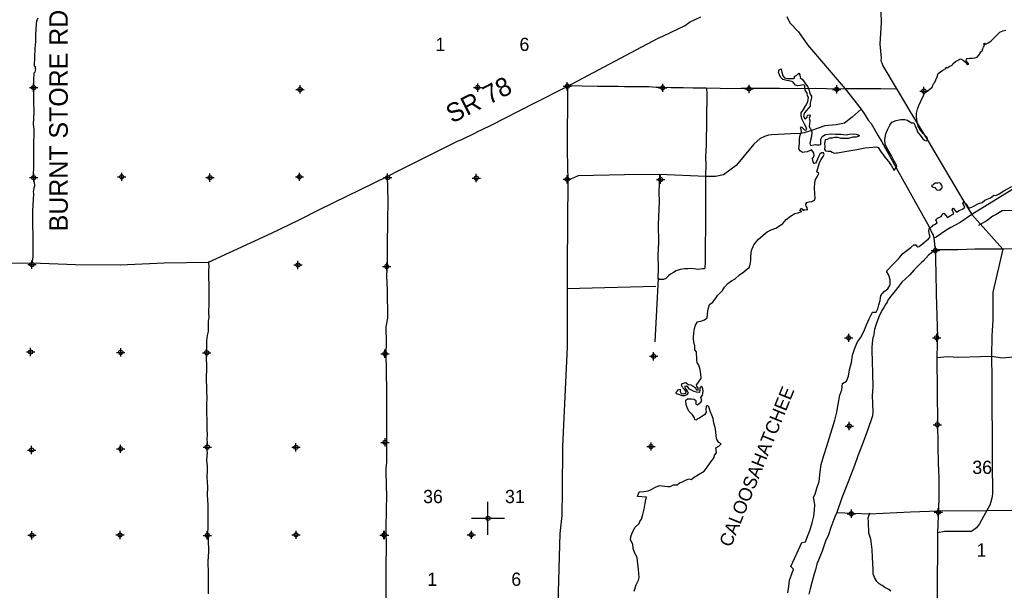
# Model space of a CAD drawing. Extents: x 70663 to 592613, y 704317 to 941230.
# Tile 8 of 14: x 159471 to 218995, y 818839 to 853294. Entities that reach past the tile are written whole.
import ezdxf

# ---------------------------------------------------------------- set-up
doc = ezdxf.new("R2010")
doc.units = 0
doc.header["$LTSCALE"] = 2000
doc.header["$PDMODE"] = 34
doc.header["$PDSIZE"] = 250
doc.layers.get('0').update_dxf_attribs({"linetype": 'CONTINUOUS'})
for name, color, linetype in [('ROADS', 9, 'CONTINUOUS'), ('SEC', 2, 'CONTINUOUS'), ('TEXT', 7, 'CONTINUOUS'), ('WATER', 4, 'CONTINUOUS')]:
    doc.layers.add(name, color=color, linetype=linetype)

# ---------------------------------------------------------------- blocks, each defined once
blk = doc.blocks.new('TICK')
at = {"color": 0}
for points in [[(500, 0), (500, 1000)], [(0, 500), (1000, 500)]]:
    blk.add_lwpolyline(points, dxfattribs=at)
blk.add_point((500, 500), dxfattribs=at)

msp = doc.modelspace()

# ---------------------------------------------------------------- linework, layer by layer
at = {"layer": 'ROADS', "color": 0}
for points in [[(211502, 854456), (211554, 853130), (211477, 851824), (211546, 850969), (211528, 850810), (211586, 850700), (211660, 850507), (212454, 849169), (213075, 848117), (213298, 847738), (214324, 846054), (216550, 842317), (217041, 841524), (218911, 839441), (218294, 836841), (218298, 835165), (218240, 834210), (218214, 832954), (218238, 831638), (218258, 826543), (218278, 824666), (218250, 824407), (218182, 824172), (218122, 823989), (217943, 823655), (217739, 823304), (217501, 822845), (217324, 822604), (217012, 822388), (215370, 822392), (214963, 822310)], [(237622, 854183), (235585, 852966), (233565, 851733), (231116, 850226), (225316, 846641), (223287, 845391), (221561, 844264), (220072, 843395), (217041, 841524), (216326, 841043), (215770, 840754), (215451, 840564), (214869, 840166), (214735, 840100)], [(158147, 838589), (160200, 838608), (162847, 838512), (165546, 838492), (168211, 838606), (170885, 838653), (174685, 840410), (176317, 841194), (177629, 841863), (181691, 843818), (182482, 844232), (185981, 845973), (186157, 846031), (187057, 846493), (187091, 846510), (187478, 846675), (187924, 846897), (190615, 848277), (192525, 849251), (198077, 852176), (198355, 852300), (199700, 852952), (199970, 853151), (200643, 853473)], [(160560, 853380), (160526, 853288), (160492, 853230), (160474, 853046), (160427, 852367), (160424, 851965), (160396, 851546), (160354, 850516), (160413, 850465), (160412, 850348), (160420, 850323), (160411, 850247), (160402, 850206), (160377, 850130), (160334, 850064), (160333, 849972), (160307, 849771), (160312, 849310), (160301, 848983), (160296, 848405), (160316, 847718), (160294, 846972), (160317, 846679), (160300, 845548), (160312, 844936), (160300, 844383), (160288, 843956), (160279, 843847), (160303, 843721), (160328, 843645), (160335, 843536), (160359, 843327), (160358, 843243), (160332, 843134), (160288, 842875), (160296, 842808), (160285, 842439), (160255, 841752), (160243, 841342), (160249, 841015), (160255, 840688), (160262, 840495), (160268, 840110), (160266, 839951), (160259, 838953), (160200, 838608)], [(205844, 853497), (206034, 853110), (206557, 852553), (207105, 851787), (209381, 849130), (210335, 847892), (210584, 847538), (210774, 847226), (210949, 847032), (211371, 846284), (211594, 845922), (212454, 844340), (214455, 840789), (214637, 840394), (214686, 840276), (214735, 840100), (214790, 839563), (214839, 839395), (214842, 838742), (214854, 838038), (214877, 836739), (214918, 835415), (214959, 834141), (214930, 833722), (214907, 832876), (214962, 828896), (214993, 826398), (215026, 826214), (215045, 825485), (215030, 824588), (215015, 823642), (214987, 823307), (214963, 822310), (214942, 818388)], [(192588, 849276), (192575, 845347), (192612, 843587), (192574, 838459), (192562, 833540), (192290, 827518), (192262, 824854), (192250, 823354), (192133, 822265), (192009, 818026), (191705, 816613), (191645, 816345), (191562, 815357), (191449, 812668), (191449, 812668)], [(192595, 849314), (192595, 849314), (193475, 849299), (194405, 849283), (195661, 849274), (196030, 849271), (196365, 849252), (197480, 849252), (197957, 849215), (198351, 849221), (198853, 849192), (199583, 849203), (200194, 849182), (200965, 849176), (201811, 849162), (202255, 849150), (203085, 849152), (204149, 849170), (205414, 849152), (206277, 849146), (207601, 849153), (208892, 849126), (209370, 849148), (210710, 849138), (211540, 849140), (212419, 849117)], [(200990, 849168), (200990, 849168), (201021, 848832), (201001, 847240), (200965, 845741), (200934, 844987), (200956, 844568), (200926, 843830), (200932, 842473), (200931, 841115), (200917, 839306), (200913, 838669), (200885, 838300), (200851, 838259), (200759, 838251), (200599, 838227), (200432, 838211), (200340, 838229), (200080, 838264), (199871, 838257), (199686, 838259), (199401, 838219), (199149, 838120), (198989, 838029), (198812, 837930), (198686, 837822), (198525, 837664), (198391, 837606), (198156, 837616), (198065, 837659)], [(210335, 847892), (209801, 847404), (209329, 847047), (208834, 846942), (208147, 846880), (207391, 846626), (206895, 846462), (206677, 846422), (206099, 846401), (204950, 846351), (204749, 846327), (204497, 846246), (204228, 846114), (203857, 845781), (202775, 844499), (202016, 843918), (201529, 843830), (200943, 843834), (198145, 843947), (196033, 843930), (193243, 843858), (192965, 843743), (192755, 843669), (192571, 843646)], [(221561, 844264), (221617, 844181), (221633, 844063), (221624, 843921), (221572, 843762), (221554, 843611), (221520, 843427), (221443, 843294), (221341, 843118), (221257, 843002), (221147, 842843), (220986, 842643), (220825, 842427), (220665, 842260), (220597, 842135), (220427, 841868), (220351, 841777), (220192, 841753), (219505, 841783), (218859, 841754), (218506, 841530), (218296, 841440), (217958, 841174), (217445, 840876)], [(181691, 843818), (181717, 842388), (181716, 841115), (181689, 839724), (181689, 838601), (181650, 837822), (181677, 836967), (181698, 835274), (181611, 834755), (181620, 833767), (181608, 833188), (181649, 830875), (181639, 829476), (181643, 827834), (181643, 826577), (181598, 826166), (181631, 825069), (181637, 824641), (181605, 822622), (181629, 821281), (181606, 820493), (181614, 819236), (181611, 817770)], [(198145, 843947), (198103, 842871), (198132, 842318), (198072, 840935), (198081, 839838), (198058, 839075), (198069, 838321), (198048, 837642)], [(214839, 839395), (214407, 839072), (214086, 838714), (214001, 838648), (213799, 838456), (213529, 838165), (213275, 837882), (213014, 837641), (212794, 837441), (212549, 837116), (212320, 836825), (212134, 836608), (212067, 836517), (211957, 836350), (211922, 836233), (211812, 836091), (211710, 835924), (211600, 835732), (211515, 835557), (211438, 835407), (211378, 835231), (211293, 835031), (211216, 834797), (211156, 834588), (211130, 834462), (211104, 834312), (211078, 834186), (211052, 834086), (211025, 833943), (211007, 833759), (210980, 833508), (210987, 833248), (211000, 832737), (211019, 831890), (211055, 831153), (211009, 830583), (211023, 830148), (211044, 829586), (211025, 829377), (210991, 829243), (210743, 828549), (210409, 827621), (210144, 826953), (209939, 826376), (209606, 825491), (209179, 824413), (208879, 823535), (208751, 823268), (208503, 822624), (208358, 822181), (208187, 821797), (207990, 821204), (207666, 820410), (207580, 820084), (207503, 819841), (207442, 819616), (207373, 819382), (207253, 818922), (207175, 818612)], [(245084, 834470), (244800, 834598), (244524, 834667), (241248, 835881), (237513, 837291), (231228, 839408), (230651, 839571), (230341, 839565), (225405, 839493), (222791, 839495), (220177, 839481), (218911, 839441), (218911, 839441), (217219, 839445), (216196, 839402), (215258, 839401), (214839, 839395)], [(170923, 838664), (170885, 838653), (170913, 838345), (170895, 838178), (170910, 836871), (170904, 836159), (170892, 835639), (170898, 835329), (170871, 835086), (170861, 834810), (170858, 834458), (170814, 834215), (170762, 833897), (170759, 833579), (170740, 833252), (170739, 833160), (170746, 832850), (170759, 832406), (170756, 832062), (170754, 831802), (170752, 831442), (170758, 831182), (170764, 830856), (170794, 830436), (170759, 830127), (170756, 829800), (170762, 829507), (170776, 829155), (170783, 828861), (170780, 828568), (170795, 828266), (170776, 827948), (170800, 827780), (170789, 827529), (170772, 827470), (170803, 827135), (170793, 826967), (170766, 826666), (170806, 826356), (170803, 826071), (170792, 825694), (170798, 825375), (170829, 825057), (170809, 824613), (170815, 824311), (170838, 823992), (170836, 823682), (170844, 822610), (170825, 822292), (170856, 821931), (170876, 821185), (170854, 820574), (170874, 819845), (170863, 819468), (170868, 819116), (170856, 818630)], [(198065, 837659), (197877, 833850)], [(197919, 837186), (192554, 837052)], [(221508, 833029), (220317, 832963), (220259, 832980), (219513, 832910), (218892, 832856), (218214, 832954), (217552, 832942), (216245, 832901), (215558, 832940), (214907, 832876)], [(208879, 823535), (210855, 823460), (213320, 823575), (215015, 823642), (217943, 823655), (219438, 823675), (220303, 823639), (225559, 823741), (226668, 824127), (227722, 824898), (229030, 826095), (230844, 827624), (231257, 827931), (231931, 828353), (233342, 828845), (234779, 829067), (236085, 829117), (236933, 829176)], [(212128, 818787), (212011, 818887), (211852, 818977), (211777, 819009), (211608, 819125), (211426, 819234), (211280, 819363), (211143, 819605), (211070, 819838), (211066, 820107), (211024, 820813), (211002, 821312), (210948, 821778), (210925, 821930), (210869, 822099), (210810, 822296), (210799, 822490), (210782, 822762), (210777, 822979), (210773, 823222), (210870, 823524)]]:
    msp.add_lwpolyline(points, dxfattribs=at)
at = {"layer": 'SEC', "color": 0}
for p in [(160308, 849196), (187162, 849199), (192574, 849278), (198345, 849179), (176423, 849082), (203563, 849117), (208865, 849088), (214133, 848983), (160320, 843760), (165639, 843806), (170975, 843760), (176386, 843805), (181713, 843759), (187074, 843730), (192568, 843657), (198214, 843643), (214828, 839358), (160207, 838508), (176290, 838487), (181658, 838390), (209588, 834083), (214908, 834087), (160128, 833232), (165581, 833202), (170780, 833181), (181554, 833122), (197795, 832974), (209626, 828754), (214947, 828834), (181558, 827770), (160187, 827309), (165574, 827380), (170807, 827484), (176168, 827472), (197639, 827522), (209748, 823458), (215002, 823547), (160209, 822158), (165537, 822179), (170814, 822150), (176175, 822187), (181494, 822175), (181527, 822174), (186779, 822187)]:
    msp.add_point(p, dxfattribs=at)
at = {"layer": 'WATER', "color": 0}
for points in [[(196609, 818790), (196746, 819174), (196882, 819450), (196916, 819609), (196886, 820086), (196847, 820430), (196790, 820807), (196609, 821177), (196551, 821362), (196528, 821622), (196404, 821882), (196414, 822066), (196524, 822342), (196669, 822651), (196922, 822876), (196956, 822993), (197066, 823143), (197143, 823410), (197229, 823728), (197282, 824104), (197317, 824322), (197368, 824472), (196824, 824510), (196918, 824794), (197194, 824800), (197463, 824849), (197647, 824923), (197908, 825072), (198160, 825171), (198478, 825127), (198646, 825109), (198788, 825099), (198990, 825215), (199216, 825214), (199367, 825330), (199535, 825396), (199678, 825470), (199922, 825578), (200064, 825535), (200249, 825668), (200510, 825833), (200846, 826032), (201041, 826274), (201218, 826541), (201447, 826857), (201473, 827008), (201591, 827141), (201560, 827443), (201744, 827534), (201871, 827692), (201729, 827760), (201613, 827937), (201573, 828155), (201558, 828415), (201509, 828675), (201444, 828926), (201404, 829203), (201305, 829405), (201206, 829657), (201124, 829909), (201032, 830001), (200973, 829943), (200955, 829759), (200971, 829600), (200869, 829433), (200701, 829325), (200575, 829242), (200457, 829184), (200373, 829118), (200289, 829135), (200265, 829261), (200149, 829429), (200024, 829564), (199916, 829665), (199825, 829867), (199759, 830052), (199736, 830236), (199745, 830328), (199845, 830395), (200080, 830410), (200247, 830384), (200339, 830291), (200355, 830182), (200338, 830073), (200438, 830030), (200539, 830122), (200640, 830205), (200708, 830297), (200642, 830473), (200752, 830631), (200787, 830849), (200763, 831033), (200688, 831168), (200596, 831068), (200586, 830934), (200560, 830784), (200393, 830793), (200242, 830844), (200092, 830929), (199958, 830989), (199867, 831106), (199775, 831157), (199658, 831150), (199741, 830990), (199824, 830889), (199881, 830763), (199788, 830638), (199671, 830580), (199512, 830581), (199386, 830632), (199261, 830675), (199203, 830701), (199128, 830785), (199229, 830876), (199297, 830968), (199405, 830976), (199405, 830850), (199462, 830732), (199613, 830706), (199747, 830739), (199765, 830839), (199665, 830965), (199557, 831067), (199482, 831218), (199517, 831335), (199743, 831384), (199885, 831274), (200044, 831248), (200194, 831171), (200311, 831078), (200385, 830944), (200486, 830926), (200478, 831052), (200404, 831162), (200387, 831254), (200472, 831354), (200556, 831470), (200675, 831637), (200651, 831905), (200611, 832157), (200521, 832442), (200422, 832602), (200406, 832753), (200392, 833239), (200293, 833357), (200277, 833516), (200286, 833591), (200220, 833810), (200205, 834069), (200224, 834396), (200276, 834639), (200320, 834856), (200438, 835056), (200715, 835105), (200874, 835171), (201034, 835287), (201044, 835505), (201079, 835689), (201114, 835889), (201182, 836090), (201384, 836239), (201537, 836456), (201680, 836665), (201950, 836948), (202086, 837148), (202280, 837356), (202507, 837530), (202717, 837654), (202995, 837887), (203248, 838070), (203416, 838203), (203576, 838335), (203628, 838503), (203663, 838745), (203681, 839005), (203717, 839348), (203862, 839699), (204115, 840024), (204410, 840290), (204663, 840489), (204907, 840605), (205175, 840704), (205344, 840803), (205605, 840994), (205799, 841236), (206077, 841435), (206329, 841584), (206522, 841633), (206749, 841707), (206632, 841766), (206758, 841908), (206816, 841790), (206883, 841764), (206917, 841831), (207101, 841821), (207085, 841956), (207010, 842031), (207003, 842157), (207062, 842257), (207196, 842290), (207356, 842322), (207524, 842388), (207558, 842522), (207543, 842807), (207520, 843125), (207548, 843435), (207574, 843644), (207676, 843811), (207778, 844003), (207669, 844113), (207772, 844456), (207824, 844681), (207917, 844857), (208044, 845032), (208104, 845157), (208062, 845258), (207945, 845259), (207836, 845167), (207768, 845008), (207708, 844866), (207632, 844741), (207581, 844624), (207497, 844617), (207439, 844717), (207414, 844818), (207398, 844919), (207458, 844994), (207509, 845119), (207476, 845245), (207418, 845346), (207335, 845430), (207217, 845381), (207074, 845323), (206915, 845299), (206815, 845283), (206673, 845359), (206573, 845502), (206617, 845845), (206619, 846122), (206662, 846323), (206731, 846523), (206723, 846666), (206674, 846750), (206733, 846825), (206941, 846622), (207050, 846655), (207026, 846798), (206910, 846983), (206778, 847277), (206712, 847461), (206722, 847662), (206857, 847879), (207001, 848121), (207111, 848330), (207164, 848614), (207097, 848699), (207082, 848866), (206957, 849043), (206942, 849252), (206934, 849320), (206859, 849370), (206649, 849330), (206515, 849306), (206381, 849340), (206290, 849450), (206207, 849534), (206073, 849577), (205973, 849611), (205847, 849628), (205604, 849680), (205471, 849815), (205397, 849958), (205348, 850118), (205382, 850277), (205508, 850326), (205549, 850125), (205598, 849907), (205697, 849789), (205890, 849737), (206099, 849752), (206242, 849751), (206317, 849768), (206318, 849885), (206435, 849926), (206486, 849984), (206579, 850059), (206637, 849967), (206644, 849807), (206819, 849655), (206985, 849420), (207118, 849235), (207191, 849016), (207241, 848848), (207298, 848731), (207332, 848672), (207348, 848588), (207305, 848421), (207262, 848254), (207261, 848078), (207159, 847944), (207024, 847786), (206906, 847661), (206854, 847486), (206945, 847317), (207046, 847359), (207072, 847417), (207106, 847534), (207223, 847550), (207265, 847483), (207205, 847349), (207238, 847198), (207211, 847014), (207202, 846880), (207210, 846788), (207285, 846729), (207367, 846502), (207332, 846243), (207280, 846017), (207245, 845824), (207295, 845707), (207471, 845731), (207572, 845758), (207638, 845730), (207789, 845729), (207898, 845753), (207907, 845862), (207900, 846071), (207977, 846238), (208195, 846354), (208522, 846394), (208782, 846384), (209109, 846390), (209444, 846346), (209645, 846378), (209879, 846401), (210030, 846375), (210155, 846341), (210239, 846290), (210046, 846199), (209845, 846192), (209568, 846127), (209367, 846112), (209132, 846130), (208923, 846182), (208722, 846175), (208579, 846151), (208437, 846135), (208294, 846069), (208160, 846036), (208133, 845810), (208140, 845609), (208131, 845475), (208189, 845374), (208356, 845356), (208490, 845347), (208590, 845304), (208716, 845237), (208841, 845261), (208917, 845260), (209470, 845365), (210074, 845462), (210586, 845567), (211055, 845598), (211240, 845613), (211365, 845571), (211514, 845352), (211763, 844990), (212004, 844737), (212178, 844476), (212344, 844182), (212495, 844432), (212479, 844508), (212313, 844802), (212156, 845113), (211965, 845416), (211792, 845760), (211769, 846053), (211829, 846396), (211940, 846647), (212076, 846931), (212194, 847106), (212463, 847204), (212731, 847261), (212983, 847268), (213133, 847225), (213283, 847132), (213392, 847073), (213517, 847063), (213657, 846753), (213773, 846492), (213914, 846332), (214072, 846105), (214163, 846012), (214280, 845978), (214373, 846011), (214340, 846179), (214224, 846288), (214082, 846423), (213933, 846625), (213784, 846861), (213719, 847129), (213695, 847422), (213688, 847649), (213749, 847883), (213834, 848117), (213945, 848384), (214106, 848718), (214148, 848826), (214342, 849009), (214494, 849100), (214654, 849233), (214680, 849350), (214714, 849425), (214781, 849475), (214857, 849667), (214934, 849851), (215002, 850043), (215288, 850251), (215465, 850358), (215482, 850434), (215549, 850383), (215709, 850482), (215835, 850540), (215877, 850632), (216037, 850765), (216171, 850823), (216340, 850922), (216515, 850846), (216640, 850736), (216715, 850643), (216798, 850584), (216857, 850617), (216774, 850710), (216707, 850786), (216699, 850836), (216708, 850895), (216759, 850953), (216918, 850969), (217052, 850968), (217211, 850992), (217362, 851041), (217463, 851149), (217548, 851266), (217540, 851341), (217658, 851424), (217692, 851550), (217743, 851641), (217802, 851733), (217753, 851834), (217795, 851884), (217870, 851816), (218029, 851907), (218172, 852007), (218282, 852090), (218417, 852240), (218560, 852381), (218720, 852539), (218905, 852630), (219081, 852663)], [(205913, 818692), (205974, 819060), (206010, 819445), (206137, 819763), (206256, 820106), (206098, 820282), (206759, 821719), (206985, 821768), (207037, 821935), (207122, 822152), (207215, 822395), (207275, 822570), (207377, 822913), (207488, 823314), (207515, 823682), (207534, 823992), (207502, 824252), (207452, 824453), (207562, 824645), (207657, 825013), (207793, 825414), (207855, 825983), (207916, 826443), (208086, 826978), (208265, 827547), (208435, 828065), (208589, 828592), (208751, 829110), (208863, 829603), (208957, 830063), (209061, 830615), (209180, 830950), (209207, 831318), (209459, 831476), (209570, 831760), (209630, 832153), (209767, 832604), (209820, 833031), (209964, 833466), (210117, 833833), (210294, 834084), (210446, 834351), (210540, 834559), (210667, 834860), (210820, 835228), (211031, 835629), (211241, 835627), (211342, 835836), (211419, 836070), (211487, 836346), (211539, 836639), (211733, 836872), (211960, 837047), (212087, 837281), (212089, 837582), (212007, 837876), (211866, 838119), (212287, 838561), (212598, 838852), (212860, 839169), (213339, 839534), (213532, 839701), (213650, 839709), (213733, 839574), (213850, 839599), (214422, 840056), (214506, 840181), (214474, 840307), (214441, 840533), (214459, 840684), (214510, 840751), (214636, 840808), (214686, 840884), (214770, 840933), (214938, 841024), (214864, 841209), (214965, 841301), (215175, 841417), (215284, 841567), (215343, 841608), (215551, 841348), (215677, 841431), (215946, 841588), (215839, 841823), (215898, 841915), (216097, 841671), (216265, 841779), (216467, 841862), (216618, 841978), (216485, 842205), (216553, 842297), (216736, 842137), (216827, 841935), (216903, 841935), (217121, 842017), (217432, 842191), (217650, 842249), (217818, 842390), (217961, 842456), (218162, 842531), (218355, 842705), (218489, 842671), (218682, 842779), (218968, 842953), (219447, 843227)]]:
    msp.add_lwpolyline(points, dxfattribs=at)
msp.add_lwpolyline([(215091, 843439), (214982, 843431), (214882, 843432), (214815, 843416), (214739, 843358), (214680, 843308), (214588, 843275), (214604, 843216), (214704, 843190), (214796, 843156), (214863, 843072), (214946, 843004), (215063, 843012), (215147, 843028), (215206, 843095), (215240, 843136), (215241, 843245), (215208, 843329), (215158, 843388)], close=True, dxfattribs=at)

# ---------------------------------------------------------------- block references
at = {"layer": 'SEC', "color": 0, "xscale": 2, "yscale": 2, "zscale": 2}
msp.add_blockref('TICK', (186779, 822187), dxfattribs=at)

# ---------------------------------------------------------------- texts
at = {"layer": 'ROADS', "color": 0}
for s, rotation, p in [('BURNT STORE RD', 90, (162378, 840518)), ('SR 78', 27, (185609, 847016))]:
    msp.add_text(s, height=1125, rotation=rotation, dxfattribs=at).set_placement(p)
at = {"layer": 'TEXT', "color": 0}
for s, p in [('1', (184607, 851407)), ('6', (189686, 851407)), ('36', (217063, 825865)), ('36', (183861, 824102)), ('31', (188814, 824102)), ('1', (217314, 820870)), ('1', (184113, 819107)), ('6', (189192, 819107))]:
    msp.add_text(s, height=800, dxfattribs=at).set_placement(p)
at = {"layer": 'WATER', "color": 0}
msp.add_text('CALOOSAHATCHEE', height=800, rotation=68, dxfattribs=at).set_placement((202472, 821397))

doc.saveas('drawing.dxf')
